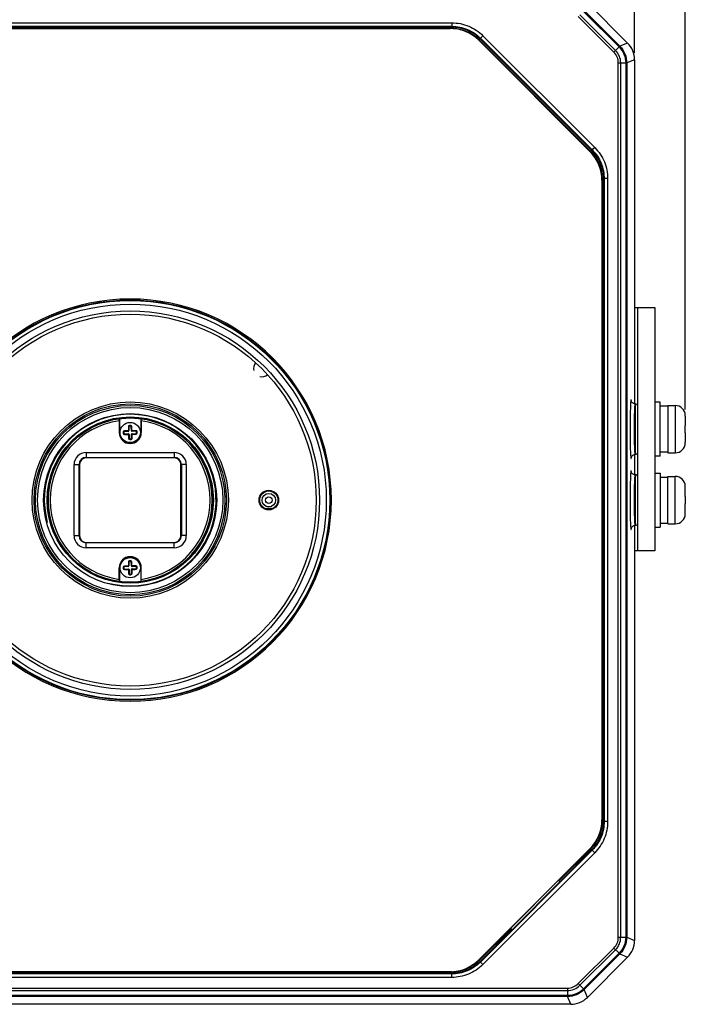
# Model space of a CAD drawing. Header units: millimetres. Extents: x 0 to 594, y 0 to 420.
# Tile 4 of 45: x 96 to 145, y 210 to 282. Entities that reach past the tile are written whole.
import ezdxf
from ezdxf.enums import TextEntityAlignment as Align

# ---------------------------------------------------------------- set-up
doc = ezdxf.new("R2010")
doc.units = ezdxf.units.MM
doc.header["$LTSCALE"] = 2
doc.layers.get('0').update_dxf_attribs({"linetype": 'CONTINUOUS'})
doc.layers.add('00_COMPONENTS', color=7, linetype='CONTINUOUS')
doc.layers.add('51__DRAFT_DIMS', color=7, linetype='CONTINUOUS')
doc.styles.get("Standard").update_dxf_attribs({"font": 'simfang.ttf'})
doc.dimstyles.new('DIMSTYLE_1', dxfattribs={"dimtxt": 3, "dimasz": 3, "dimexe": 2.5, "dimexo": 0.5, "dimgap": 0.75, "dimtad": 1, "dimdec": 1, "dimlfac": 2, "dimdsep": 46, "dimtxsty": 'Standard', "dimblk": '_FILLED', "dimblk1": '_FILLED', "dimblk2": '_FILLED', "dimcen": 0.09, "dimclrt": 3, "dimazin": 2, "dimtp": 0.5, "dimtm": 0.5, "dimtfac": 1, "dimtdec": 1, "dimtofl": 0, "dimtmove": 0, "dimatfit": 3, "dimldrblk": '_FILLED', "dimfxl": 1, "dimtolj": 1, "dimarcsym": 0})
doc.dimstyles.new('DIMSTYLE_2', dxfattribs={"dimtxt": 3, "dimasz": 3, "dimexe": 2.5, "dimexo": 0.5, "dimgap": 0.75, "dimtad": 1, "dimlfac": 2, "dimdsep": 46, "dimtxsty": 'Standard', "dimblk": '_FILLED', "dimblk1": '_FILLED', "dimblk2": '_FILLED', "dimcen": 0.09, "dimclrt": 3, "dimazin": 2, "dimtp": 0.5, "dimtm": 0.5, "dimtfac": 1, "dimtofl": 0, "dimtmove": 0, "dimatfit": 3, "dimldrblk": '_FILLED', "dimfxl": 1, "dimtolj": 1, "dimarcsym": 0})

# ---------------------------------------------------------------- blocks, each defined once
blk = doc.blocks.new('_FILLED')
at = {"color": 0, "linetype": 'ByBlock'}
blk.add_solid([(0, 0), (-1, 0.167), (-1, -0.167)], dxfattribs=at)
blk = doc.blocks.new('*D1')
at = {"layer": '51__DRAFT_DIMS', "color": 4}
for p, q in [((67.113, 279.958), (67.113, 309.388)), ((141.702, 279.958), (141.702, 309.388)), ((67.113, 306.888), (104.407, 306.888)), ((141.702, 306.888), (104.407, 306.888))]:
    blk.add_line(p, q, dxfattribs=at)
at = {"layer": '51__DRAFT_DIMS', "color": 4, "xscale": 3, "yscale": 3, "zscale": 3, "rotation": 180}
blk.add_blockref('_FILLED', (67.113, 306.888), dxfattribs=at)
at = {"layer": '51__DRAFT_DIMS', "color": 4, "xscale": 3, "yscale": 3, "zscale": 3}
blk.add_blockref('_FILLED', (141.702, 306.888), dxfattribs=at)
at = {"layer": '51__DRAFT_DIMS', "color": 3}
blk.add_text('149.2', height=3, dxfattribs=at).set_placement((104.407, 307.638), align=Align.CENTER)
blk = doc.blocks.new('*D2')
at = {"layer": '51__DRAFT_DIMS', "color": 4}
for p, q in [((63.357, 253.596), (63.357, 319.032)), ((145.457, 253.596), (145.457, 319.032)), ((63.357, 316.532), (104.407, 316.532)), ((145.457, 316.532), (104.407, 316.532))]:
    blk.add_line(p, q, dxfattribs=at)
at = {"layer": '51__DRAFT_DIMS', "color": 4, "xscale": 3, "yscale": 3, "zscale": 3, "rotation": 180}
blk.add_blockref('_FILLED', (63.357, 316.532), dxfattribs=at)
at = {"layer": '51__DRAFT_DIMS', "color": 4, "xscale": 3, "yscale": 3, "zscale": 3}
blk.add_blockref('_FILLED', (145.457, 316.532), dxfattribs=at)
at = {"layer": '51__DRAFT_DIMS', "color": 3}
blk.add_text('164.2', height=3, dxfattribs=at).set_placement((104.407, 317.282), align=Align.CENTER)

msp = doc.modelspace()

# ---------------------------------------------------------------- linework, layer by layer
at = {"layer": '00_COMPONENTS', "color": 0}
for p, q in [((138.2176, 283.6672), (141.19, 280.6947)), ((140.1737, 280.0175), (137.5404, 282.6509)), ((140.2965, 280.1404), (137.6632, 282.7736)), ((137.9264, 283.0368), (140.5596, 280.4035)), ((137.9792, 283.0917), (140.6145, 280.4564)), ((80.6291, 282.1923), (128.1859, 282.1923)), ((80.6291, 281.9335), (128.1859, 281.9335)), ((80.6494, 281.8845), (128.1655, 281.8845)), ((128.1859, 281.9335), (128.1655, 281.8845)), ((128.1655, 281.7846), (128.1655, 281.8845)), ((128.1859, 282.1923), (128.1859, 281.9335)), ((80.7501, 281.7846), (128.0648, 281.7846)), ((80.7501, 281.7715), (128.0648, 281.7715)), ((128.0648, 281.7846), (128.0648, 281.7715)), ((128.0648, 281.7846), (128.1655, 281.7846)), ((130.4888, 281.2383), (130.3059, 281.0554)), ((130.4888, 281.2383), (138.7612, 272.966)), ((130.1769, 280.8967), (130.1862, 280.906)), ((138.4195, 272.6541), (130.1769, 280.8967)), ((130.1862, 280.906), (138.4288, 272.6633)), ((130.2149, 280.9357), (130.2856, 281.0064)), ((130.2149, 280.9357), (138.4585, 272.6921)), ((130.3059, 281.0554), (130.2856, 281.0064)), ((130.2856, 281.0064), (138.5292, 272.7627)), ((130.3059, 281.0554), (138.5782, 272.783)), ((140.1737, 280.0175), (140.5596, 280.4035)), ((141.19, 280.6947), (140.6145, 280.4564)), ((140.5048, 279.2183), (141.0506, 279.2182)), ((140.5048, 214.551), (140.5048, 279.2183)), ((140.6785, 214.5511), (140.6785, 279.2182)), ((141.0506, 279.2182), (141.0506, 214.5511)), ((141.7022, 279.458), (141.1268, 279.2197)), ((141.1268, 279.2197), (141.1268, 214.5496)), ((141.7022, 279.458), (141.7022, 254.0096)), ((138.4288, 272.6633), (138.4195, 272.6541)), ((138.4585, 272.6921), (138.5292, 272.7627)), ((138.5782, 272.783), (138.5292, 272.7627)), ((138.7612, 272.966), (138.5782, 272.783)), ((139.2944, 270.542), (139.3075, 270.542)), ((139.2944, 270.542), (139.2944, 223.2273)), ((139.3074, 270.6427), (139.4074, 270.6427)), ((139.3074, 270.6427), (139.3074, 270.542)), ((139.3075, 270.542), (139.3075, 223.2273)), ((139.4564, 270.663), (139.4074, 270.6427)), ((139.4074, 270.6427), (139.4074, 223.1266)), ((139.7151, 270.663), (139.4564, 270.663)), ((139.4564, 270.663), (139.4564, 223.1063)), ((139.7151, 270.663), (139.7151, 223.1063)), ((141.7022, 261.1346), (143.2075, 261.1346)), ((141.9575, 243.1346), (141.9575, 261.1346)), ((143.2075, 261.1346), (143.2075, 243.1346)), ((141.7528, 254.0096), (141.7528, 250.2596)), ((143.6075, 254.1346), (143.2075, 254.1346)), ((143.6075, 250.1346), (143.6075, 254.1346)), ((144.1575, 253.8296), (143.6075, 253.8296)), ((144.1575, 253.8846), (144.7075, 253.8846)), ((144.1575, 253.8846), (144.1575, 250.3846)), ((144.7075, 253.8846), (144.7075, 250.3846)), ((103.5918, 252.7451), (103.5918, 251.8846)), ((103.5992, 252.8973), (103.6075, 252.9067)), ((103.6075, 252.9067), (103.6075, 251.8846)), ((105.2075, 251.8846), (105.2075, 252.9067)), ((105.2158, 252.8973), (105.2075, 252.9067)), ((105.2232, 252.7451), (105.2232, 251.8846)), ((145.455, 253.1592), (145.4575, 253.1596)), ((145.4575, 253.0961), (145.4575, 252.4096)), ((104.2975, 252.3053), (104.3078, 252.3056)), ((104.3143, 252.0225), (104.2997, 252.0222)), ((104.3078, 252.3056), (104.3143, 252.0225)), ((104.3471, 252.3972), (104.3519, 252.3564)), ((104.4442, 252.3994), (104.4413, 252.3584)), ((104.498, 252.31), (104.4877, 252.3097)), ((104.4942, 252.0267), (104.4877, 252.3097)), ((104.4942, 252.0267), (104.5088, 252.027)), ((145.455, 252.4096), (145.4575, 252.4096)), ((103.5918, 251.8846), (103.6075, 251.8846)), ((103.8927, 251.9214), (103.9337, 251.9184)), ((103.8949, 251.8242), (103.9357, 251.8291)), ((103.9822, 251.9752), (103.9824, 251.9649)), ((104.2654, 251.9714), (103.9824, 251.9649)), ((103.9866, 251.7849), (104.2696, 251.7914)), ((103.9868, 251.7746), (103.9866, 251.7849)), ((104.2654, 251.9714), (104.2651, 251.9859)), ((104.2696, 251.7914), (104.2699, 251.7769)), ((104.3207, 251.7426), (104.3062, 251.7423)), ((104.3169, 251.4593), (104.3273, 251.4596)), ((104.3207, 251.7426), (104.3273, 251.4596)), ((104.3708, 251.3699), (104.3737, 251.4108)), ((104.4679, 251.3721), (104.4631, 251.4129)), ((104.5007, 251.7468), (104.5152, 251.7471)), ((104.5072, 251.4637), (104.5007, 251.7468)), ((104.5175, 251.464), (104.5072, 251.4637)), ((104.5454, 251.9778), (104.545, 251.9924)), ((104.8284, 251.9844), (104.5454, 251.9778)), ((104.5495, 251.7979), (104.8326, 251.8044)), ((104.5495, 251.7979), (104.5499, 251.7833)), ((104.8282, 251.9947), (104.8284, 251.9844)), ((104.8328, 251.7941), (104.8326, 251.8044)), ((104.92, 251.945), (104.8792, 251.9402)), ((104.9223, 251.8479), (104.8813, 251.8508)), ((105.2232, 251.8846), (105.2075, 251.8846)), ((145.4575, 251.8596), (145.455, 251.8596)), ((145.4575, 251.8596), (145.4575, 251.1732)), ((99.5958, 250.5875), (99.5343, 250.6349)), ((100.0188, 251.0828), (99.9642, 251.135)), ((108.7962, 251.0828), (108.8507, 251.135)), ((109.2191, 250.5875), (109.2807, 250.6349)), ((145.4575, 251.1096), (145.455, 251.1101)), ((101.1575, 250.4096), (107.6575, 250.4096)), ((101.1575, 250.4096), (101.1575, 250.0096)), ((101.1575, 250.0432), (107.6575, 250.0432)), ((107.6575, 250.0096), (101.1575, 250.0096)), ((107.6575, 250.4096), (107.6575, 250.0096)), ((141.7022, 250.2596), (141.7022, 248.7596)), ((143.6075, 250.1346), (143.2075, 250.1346)), ((144.1575, 250.4396), (143.6075, 250.4396)), ((144.1575, 250.3846), (144.7075, 250.3846)), ((100.2575, 244.2596), (100.2575, 249.5096)), ((100.2575, 249.5096), (100.6575, 249.5096)), ((100.6239, 244.2596), (100.6239, 249.5096)), ((100.6575, 249.5096), (100.6575, 244.2596)), ((108.5575, 249.5096), (108.1575, 249.5096)), ((108.1575, 244.2596), (108.1575, 249.5096)), ((108.191, 249.5096), (108.191, 244.2596)), ((108.5575, 249.5096), (108.5575, 244.2596)), ((141.7528, 248.7596), (141.7528, 245.0096)), ((143.2075, 248.8846), (143.6075, 248.8846)), ((143.6075, 248.8846), (143.6075, 244.8846)), ((143.6075, 248.5796), (144.1575, 248.5796)), ((144.1575, 248.6346), (144.7075, 248.6346)), ((144.1575, 245.1346), (144.1575, 248.6346)), ((144.7075, 245.1346), (144.7075, 248.6346)), ((145.4575, 247.9096), (145.455, 247.9092)), ((145.4575, 247.1596), (145.4575, 247.8461)), ((145.4575, 247.1596), (145.455, 247.1596)), ((114.5148, 246.2855), (114.8598, 246.2855)), ((114.5148, 246.2246), (114.5148, 246.2855)), ((114.8114, 246.2268), (114.5723, 246.2268)), ((114.5723, 246.2268), (114.5723, 246.2146)), ((114.8598, 246.2855), (114.8598, 246.2404)), ((114.9365, 246.2855), (114.9686, 246.2855)), ((114.9365, 246.2691), (114.9365, 246.2855)), ((145.455, 246.6096), (145.4575, 246.6096)), ((145.4575, 245.9232), (145.4575, 246.6096)), ((145.455, 245.8601), (145.4575, 245.8596)), ((141.7022, 245.0096), (141.7022, 214.3112)), ((143.2075, 244.8846), (143.6075, 244.8846)), ((143.6075, 245.1896), (144.1575, 245.1896)), ((144.1575, 245.1346), (144.7075, 245.1346)), ((100.2575, 244.2596), (100.6575, 244.2596)), ((108.5575, 244.2596), (108.1575, 244.2596)), ((101.1575, 243.7596), (107.6575, 243.7596)), ((101.1575, 243.3596), (101.1575, 243.7596)), ((107.6575, 243.7261), (101.1575, 243.7261)), ((107.6575, 243.3596), (101.1575, 243.3596)), ((107.6575, 243.3596), (107.6575, 243.7596)), ((99.5958, 243.1818), (99.5343, 243.1344)), ((100.0188, 242.6865), (99.9642, 242.6343)), ((108.7962, 242.6865), (108.8507, 242.6343)), ((109.2191, 243.1818), (109.2807, 243.1344)), ((143.2075, 243.1346), (141.7022, 243.1346)), ((103.5918, 241.8846), (103.6075, 241.8846)), ((103.5918, 241.0242), (103.5918, 241.8846)), ((103.6075, 241.8846), (103.6075, 240.8625)), ((103.8927, 241.9214), (103.9337, 241.9184)), ((103.8949, 241.8242), (103.9357, 241.8291)), ((103.9822, 241.9752), (103.9824, 241.9649)), ((104.2654, 241.9714), (103.9824, 241.9649)), ((104.2654, 241.9714), (104.2651, 241.9859)), ((104.2975, 242.3053), (104.3078, 242.3056)), ((104.3143, 242.0225), (104.2997, 242.0222)), ((104.3078, 242.3056), (104.3143, 242.0225)), ((104.3471, 242.3972), (104.3519, 242.3564)), ((104.4442, 242.3994), (104.4413, 242.3584)), ((104.498, 242.31), (104.4877, 242.3097)), ((104.4942, 242.0267), (104.4877, 242.3097)), ((104.4942, 242.0267), (104.5088, 242.027)), ((104.5454, 241.9778), (104.545, 241.9924)), ((104.8284, 241.9844), (104.5454, 241.9778)), ((104.5495, 241.7979), (104.8326, 241.8044)), ((104.8282, 241.9947), (104.8284, 241.9844)), ((104.8328, 241.7941), (104.8326, 241.8044)), ((104.92, 241.945), (104.8792, 241.9402)), ((104.9223, 241.8479), (104.8813, 241.8508)), ((105.2232, 241.8846), (105.2075, 241.8846)), ((105.2075, 240.8625), (105.2075, 241.8846)), ((105.2232, 241.0242), (105.2232, 241.8846)), ((103.9866, 241.7849), (104.2696, 241.7914)), ((103.9868, 241.7746), (103.9866, 241.7849)), ((104.2696, 241.7914), (104.2699, 241.7769)), ((104.3207, 241.7426), (104.3062, 241.7423)), ((104.3169, 241.4593), (104.3273, 241.4596)), ((104.3207, 241.7426), (104.3273, 241.4596)), ((104.3708, 241.3699), (104.3737, 241.4108)), ((104.4679, 241.3721), (104.4631, 241.4129)), ((104.5007, 241.7468), (104.5152, 241.7471)), ((104.5072, 241.4637), (104.5007, 241.7468)), ((104.5175, 241.464), (104.5072, 241.4637)), ((104.5495, 241.7979), (104.5499, 241.7833)), ((103.5992, 240.872), (103.6075, 240.8625)), ((105.2158, 240.872), (105.2075, 240.8625)), ((139.3075, 223.2273), (139.2944, 223.2273)), ((139.3074, 223.2273), (139.3074, 223.1266)), ((139.3074, 223.1266), (139.4074, 223.1266)), ((139.4564, 223.1063), (139.4074, 223.1266)), ((139.7151, 223.1063), (139.4564, 223.1063)), ((130.1769, 212.8726), (138.4195, 221.1152)), ((138.4288, 221.106), (130.1862, 212.8633)), ((138.5782, 220.9862), (130.3059, 212.7139)), ((138.7612, 220.8033), (130.4888, 212.5309)), ((138.4585, 221.0772), (136.1045, 218.7232)), ((138.5292, 221.0065), (136.1752, 218.6525)), ((138.4195, 221.1152), (138.4288, 221.106)), ((138.4585, 221.0772), (138.5292, 221.0065)), ((138.5782, 220.9862), (138.5292, 221.0065)), ((138.7612, 220.8033), (138.5782, 220.9862)), ((136.1812, 218.6465), (132.6456, 215.111)), ((136.1812, 218.6465), (136.0752, 218.7524)), ((132.569, 215.1876), (130.2149, 212.8336)), ((132.6396, 215.117), (130.2856, 212.7629)), ((132.6456, 215.111), (132.5397, 215.2169)), ((140.5048, 214.551), (141.0506, 214.5511)), ((141.1268, 214.5496), (141.7022, 214.3112)), ((137.5404, 211.1184), (140.1737, 213.7518)), ((137.6632, 210.9956), (140.2965, 213.6289)), ((140.1737, 213.7518), (140.5596, 213.3658)), ((130.2149, 212.8336), (130.2856, 212.7629)), ((130.2856, 212.7629), (130.3059, 212.7139)), ((130.4888, 212.5309), (130.3059, 212.7139)), ((140.5596, 213.3658), (137.9264, 210.7325)), ((140.6145, 213.3129), (137.9792, 210.6776)), ((141.19, 213.0746), (138.2176, 210.1021)), ((140.6145, 213.3129), (141.19, 213.0746)), ((128.0648, 211.9977), (80.7501, 211.9977)), ((128.0648, 211.9846), (80.7501, 211.9846)), ((128.1655, 211.9847), (128.0648, 211.9847)), ((128.1655, 211.9847), (128.1655, 211.8848)), ((128.1859, 211.8357), (80.6291, 211.8357)), ((128.1859, 211.577), (80.6291, 211.577)), ((128.1655, 211.8848), (80.6494, 211.8848)), ((128.1655, 211.8848), (128.1859, 211.8357)), ((128.1859, 211.577), (128.1859, 211.8357)), ((72.0738, 210.7873), (136.7411, 210.7873)), ((72.0739, 210.6137), (136.7411, 210.6137)), ((136.7411, 210.7873), (136.7411, 210.2415)), ((137.5404, 211.1184), (137.9264, 210.7325)), ((138.2176, 210.1021), (137.9792, 210.6776)), ((136.7425, 210.1654), (72.0725, 210.1654)), ((136.7411, 210.2415), (72.0739, 210.2415)), ((136.9809, 209.5899), (136.7425, 210.1654)), ((136.9809, 209.5899), (91.605, 209.5899))]:
    msp.add_line(p, q, dxfattribs=at)
for points in [[(141.7537, 254.0097), (141.7461, 254.0096), (141.7029, 254.0131), (141.6622, 254.0224), (141.6245, 254.0366), (141.5904, 254.055), (141.5609, 254.0761), (141.5361, 254.0989), (141.5156, 254.1223), (141.4997, 254.1446), (141.4879, 254.1648), (141.4795, 254.1823), (141.4737, 254.1967), (141.4702, 254.207), (141.4683, 254.2135), (141.4676, 254.2162)], [(141.4678, 250.0548), (141.4674, 250.0527), (141.4671, 250.0507), (141.4672, 250.0512), (141.4678, 250.0539), (141.4692, 250.0589), (141.472, 250.0679), (141.4769, 250.0809), (141.4842, 250.0972), (141.4949, 250.1169), (141.5102, 250.1399), (141.5305, 250.1645), (141.5555, 250.1886), (141.5854, 250.2111), (141.6204, 250.2308), (141.6591, 250.246), (141.7009, 250.2559), (141.745, 250.2596), (141.7537, 250.2596)], [(141.7537, 248.7597), (141.7461, 248.7596), (141.7029, 248.7631), (141.6622, 248.7724), (141.6245, 248.7866), (141.5904, 248.805), (141.5609, 248.8261), (141.5361, 248.8489), (141.5156, 248.8723), (141.4997, 248.8946), (141.4879, 248.9148), (141.4795, 248.9323), (141.4737, 248.9467), (141.4702, 248.957), (141.4683, 248.9635), (141.4676, 248.9662)], [(141.4678, 244.8048), (141.4674, 244.8027), (141.4671, 244.8007), (141.4672, 244.8012), (141.4678, 244.8039), (141.4692, 244.8089), (141.472, 244.8179), (141.4769, 244.8309), (141.4842, 244.8472), (141.4949, 244.8669), (141.5102, 244.8899), (141.5305, 244.9145), (141.5555, 244.9386), (141.5854, 244.9611), (141.6204, 244.9808), (141.6591, 244.996), (141.7009, 245.0059), (141.745, 245.0096), (141.7537, 245.0096)]]:
    msp.add_lwpolyline(points, dxfattribs=at)
for centre, radius in [((104.4075, 246.8846), 14.8008), ((104.4075, 246.8846), 14.7587), ((104.4075, 246.8846), 14.5), ((104.4075, 246.8846), 14), ((104.4075, 246.8846), 13.7543), ((104.4075, 246.8846), 7.2609), ((104.4075, 246.8846), 7.111), ((104.4075, 246.8846), 7.0026), ((104.4075, 246.8846), 6.85), ((104.4075, 246.8846), 6.4), ((104.4075, 246.8846), 6.15), ((104.4075, 246.8846), 6.075), ((104.4075, 251.8846), 0.75), ((114.6575, 246.8846), 0.725), ((114.6575, 246.8846), 0.6759), ((114.6575, 246.8846), 0.5), ((114.6575, 246.8846), 0.25), ((104.4075, 241.8846), 0.75)]:
    msp.add_circle(centre, radius, dxfattribs=at)
for centre, radius, start, end in [((128.0648, 278.7846), 3, 45, 90), ((128.0648, 278.7846), 2.9869, 45, 90), ((128.1677, 278.888), 2.9954, 45.006566, 49.092184), ((128.1668, 278.8871), 2.8968, 45.007393, 49.114298), ((136.3075, 270.542), 2.9869, 0, 45), ((136.3075, 270.542), 3, 0, 45), ((136.4098, 270.6439), 2.8969, 40.801061, 44.99189), ((104.4075, 246.8846), 14.875, 90.000024, 269.999976), ((104.4075, 246.8846), 14.875, 270.000024, 89.999976), ((114.1575, 256.6346), 0.625, 139.872331, 195), ((114.1575, 256.6346), 0.625, 255, 310.12751), ((141.7575, 253.8096), 0.2, 0, 90), ((144.7075, 253.1346), 0.75, 1.904629, 90), ((104.4075, 246.8846), 6.35, 255, 195), ((104.4075, 246.8846), 6.0667, 97.656306, 262.343694), ((104.4075, 246.8846), 5.9169, 97.924169, 262.075831), ((104.4075, 246.8846), 6.0667, 277.656306, 82.343694), ((104.4075, 246.8846), 5.9169, 277.924169, 82.075831), ((144.6516, 253.0961), 0.8059, 359.995686, 4.487656), ((103.9792, 251.9152), 0.0867, 92.625481, 175.915967), ((104.8194, 233.5816), 18.4395, 91.730944, 92.623924), ((104.2621, 252.0235), 0.0108, 271.740903, 0.898811), ((104.2642, 252.0215), 0.0355, 271.445819, 1.193895), ((104.2643, 252.0214), 0.05, 271.319857, 1.319857), ((104.3572, 252.3111), 0.0867, 96.723406, 180.014423), ((122.9832, 252.3183), 18.7127, 180.022309, 180.902251), ((104.358, 252.3048), 0.0605, 96.720285, 179.471456), ((122.7345, 252.3125), 18.437, 180.022318, 180.902243), ((104.3577, 252.3067), 0.05, 96.720394, 181.319857), ((104.4075, 251.8846), 0.5161, 85.91932, 96.720394), ((104.4075, 251.8846), 0.4836, 85.91932, 96.720394), ((104.4075, 251.8846), 0.475, 85.91932, 96.720394), ((104.4377, 252.3086), 0.05, 1.319857, 85.91932), ((104.4376, 252.3066), 0.0605, 3.168458, 85.919229), ((104.438, 252.3129), 0.0867, 2.625492, 85.915981), ((104.5442, 252.0278), 0.05, 181.319857, 271.319857), ((86.3492, 251.4782), 18.1678, 1.730953, 2.623915), ((104.5443, 252.0279), 0.0355, 181.445761, 271.193889), ((86.1045, 251.4727), 18.4395, 1.730944, 2.623924), ((104.5463, 252.0301), 0.0108, 181.740903, 270.898811), ((104.8412, 233.3089), 18.7127, 90.022309, 90.902251), ((104.8339, 251.9349), 0.0867, 6.7234, 90.014427), ((104.4075, 251.8846), 0.8157, 180, 360), ((104.4075, 251.8846), 0.8, 180, 360), ((104.4075, 251.8846), 0.5161, 175.91932, 186.720394), ((103.9811, 251.8344), 0.0867, 186.723409, 270.014437), ((104.4075, 251.8846), 0.4836, 175.91932, 186.720394), ((103.9855, 251.9147), 0.0605, 93.168459, 175.919228), ((103.9873, 251.8351), 0.0605, 186.720283, 269.471457), ((104.4075, 251.8846), 0.475, 175.91932, 186.720394), ((103.9836, 251.9149), 0.05, 91.319857, 175.91932), ((103.9854, 251.8349), 0.05, 186.720394, 271.319857), ((103.9738, 270.4604), 18.7127, 270.022309, 270.902251), ((104.8139, 233.8264), 18.1678, 91.730953, 92.623915), ((103.9796, 270.2116), 18.437, 270.022318, 270.902243), ((104.2686, 251.7392), 0.0108, 1.740903, 90.898811), ((104.2707, 251.7415), 0.05, 1.319857, 91.319857), ((104.2707, 251.7414), 0.0355, 1.445819, 91.193895), ((122.7105, 252.2965), 18.4395, 181.730944, 182.623924), ((104.3769, 251.4564), 0.0867, 182.625483, 265.915964), ((122.4657, 252.2911), 18.1678, 181.730953, 182.623915), ((104.3774, 251.4627), 0.0605, 183.168458, 265.919229), ((104.3772, 251.4607), 0.05, 181.319857, 265.91932), ((104.4075, 251.8846), 0.5161, 265.91932, 276.720394), ((104.4075, 251.8846), 0.4836, 265.91932, 276.720394), ((104.4075, 251.8846), 0.475, 265.91932, 276.720394), ((104.4572, 251.4626), 0.05, 276.720394, 1.319857), ((104.457, 251.4645), 0.0605, 276.720285, 359.471456), ((104.4577, 251.4582), 0.0867, 276.723411, 0.014436), ((104.5507, 251.7479), 0.05, 91.319857, 181.319857), ((104.5507, 251.7478), 0.0355, 91.445761, 181.193889), ((86.0805, 251.4568), 18.437, 0.022318, 0.902243), ((104.5529, 251.7458), 0.0108, 91.740903, 180.898811), ((85.8317, 251.4509), 18.7127, 0.022309, 0.902251), ((104.8354, 233.5577), 18.437, 90.022318, 90.902243), ((104.0011, 269.9429), 18.1678, 271.730953, 272.623915), ((103.9956, 270.1876), 18.4395, 271.730944, 272.623924), ((104.8276, 251.9341), 0.0605, 6.720283, 89.471457), ((104.8296, 251.9344), 0.05, 6.720394, 91.319857), ((104.8314, 251.8544), 0.05, 271.319857, 355.91932), ((104.8294, 251.8545), 0.0605, 273.168459, 355.919228), ((104.8358, 251.8541), 0.0867, 272.625492, 355.915979), ((104.4075, 251.8846), 0.475, 355.91932, 6.720394), ((104.4075, 251.8846), 0.4836, 355.91932, 6.720394), ((104.4075, 251.8846), 0.5161, 355.91932, 6.720394), ((99.9825, 250.6846), 0.2588, 116.397482, 161.125296), ((99.9825, 250.6846), 0.2509, 121.386603, 156.191876), ((108.8325, 250.6846), 0.2588, 18.874684, 63.602481), ((108.8325, 250.6846), 0.2509, 23.808144, 58.613366), ((144.7075, 251.1346), 0.75, 270, 358.095371), ((144.6516, 251.1731), 0.8059, 355.512344, 0.004314), ((101.1575, 249.5096), 0.9, 90, 180), ((101.1575, 249.5096), 0.5336, 90.000001, 180), ((101.1575, 249.5096), 0.5, 90, 180), ((107.6575, 249.5096), 0.9, 0, 90), ((107.6575, 249.5096), 0.5336, 0.000001, 90), ((107.6575, 249.5096), 0.5, 0, 90), ((141.7575, 250.4596), 0.2, 270, 360), ((141.7575, 248.5596), 0.2, 0, 90), ((144.7075, 247.8846), 0.75, 1.904629, 90), ((144.6516, 247.8461), 0.8059, 359.995686, 4.487656), ((144.7075, 245.8846), 0.75, 270, 358.095371), ((144.6516, 245.9231), 0.8059, 355.512344, 0.004314), ((141.7575, 245.2096), 0.2, 270, 360), ((101.1575, 244.2596), 0.9, 180, 270), ((101.1575, 244.2596), 0.5336, 180.000001, 270), ((101.1575, 244.2596), 0.5, 180, 270), ((107.6575, 244.2596), 0.9, 270, 360), ((107.6575, 244.2596), 0.5336, 270.000001, 360), ((107.6575, 244.2596), 0.5, 270, 360), ((99.9825, 243.0846), 0.2588, 198.874684, 243.602481), ((99.9825, 243.0846), 0.2509, 203.808144, 238.613366), ((104.4075, 241.8846), 0.8157, 0, 180), ((104.4075, 241.8846), 0.8, 0, 180), ((108.8325, 243.0846), 0.2588, 296.397482, 341.125296), ((108.8325, 243.0846), 0.2509, 301.386603, 336.191876), ((104.4075, 241.8846), 0.5161, 175.91932, 186.720394), ((103.9792, 241.9152), 0.0867, 92.625481, 175.915967), ((103.9811, 241.8344), 0.0867, 186.723409, 270.014437), ((104.4075, 241.8846), 0.4836, 175.91932, 186.720394), ((103.9855, 241.9147), 0.0605, 93.168459, 175.919228), ((103.9873, 241.8351), 0.0605, 186.720283, 269.471457), ((104.4075, 241.8846), 0.475, 175.91932, 186.720394), ((103.9836, 241.9149), 0.05, 91.319857, 175.91932), ((103.9854, 241.8349), 0.05, 186.720394, 271.319857), ((104.8194, 223.5816), 18.4395, 91.730944, 92.623924), ((104.8139, 223.8264), 18.1678, 91.730953, 92.623915), ((104.2621, 242.0235), 0.0108, 271.740903, 0.898811), ((104.2642, 242.0215), 0.0355, 271.445819, 1.193895), ((104.2643, 242.0214), 0.05, 271.319857, 1.319857), ((104.3572, 242.3111), 0.0867, 96.723406, 180.014423), ((122.9832, 242.3183), 18.7127, 180.022309, 180.902251), ((104.358, 242.3048), 0.0605, 96.720285, 179.471456), ((122.7345, 242.3125), 18.437, 180.022318, 180.902243), ((104.3577, 242.3067), 0.05, 96.720394, 181.319857), ((104.4075, 241.8846), 0.5161, 85.91932, 96.720394), ((104.4075, 241.8846), 0.4836, 85.91932, 96.720394), ((104.4075, 241.8846), 0.475, 85.91932, 96.720394), ((104.4377, 242.3086), 0.05, 1.319857, 85.91932), ((104.4376, 242.3066), 0.0605, 3.168458, 85.919229), ((104.438, 242.3129), 0.0867, 2.625492, 85.915981), ((104.5442, 242.0278), 0.05, 181.319857, 271.319857), ((86.3492, 241.4782), 18.1678, 1.730953, 2.623915), ((104.5443, 242.0279), 0.0355, 181.445761, 271.193889), ((86.1045, 241.4727), 18.4395, 1.730944, 2.623924), ((104.5463, 242.0301), 0.0108, 181.740903, 270.898811), ((104.8354, 223.5577), 18.437, 90.022318, 90.902243), ((104.8412, 223.3089), 18.7127, 90.022309, 90.902251), ((104.8276, 241.9341), 0.0605, 6.720283, 89.471457), ((104.8296, 241.9344), 0.05, 6.720394, 91.319857), ((104.8314, 241.8544), 0.05, 271.319857, 355.91932), ((104.8294, 241.8545), 0.0605, 273.168459, 355.919228), ((104.8339, 241.9349), 0.0867, 6.7234, 90.014427), ((104.8358, 241.8541), 0.0867, 272.625492, 355.915979), ((104.4075, 241.8846), 0.475, 355.91932, 6.720394), ((104.4075, 241.8846), 0.4836, 355.91932, 6.720394), ((104.4075, 241.8846), 0.5161, 355.91932, 6.720394), ((103.9738, 260.4604), 18.7127, 270.022309, 270.902251), ((103.9796, 260.2116), 18.437, 270.022318, 270.902243), ((104.2686, 241.7392), 0.0108, 1.740903, 90.898811), ((104.2707, 241.7415), 0.05, 1.319857, 91.319857), ((104.2707, 241.7414), 0.0355, 1.445819, 91.193895), ((122.7105, 242.2965), 18.4395, 181.730944, 182.623924), ((104.3769, 241.4564), 0.0867, 182.625483, 265.915964), ((122.4657, 242.2911), 18.1678, 181.730953, 182.623915), ((104.3774, 241.4627), 0.0605, 183.168458, 265.919229), ((104.3772, 241.4607), 0.05, 181.319857, 265.91932), ((104.4075, 241.8846), 0.5161, 265.91932, 276.720394), ((104.4075, 241.8846), 0.4836, 265.91932, 276.720394), ((104.4075, 241.8846), 0.475, 265.91932, 276.720394), ((104.4572, 241.4626), 0.05, 276.720394, 1.319857), ((104.457, 241.4645), 0.0605, 276.720285, 359.471456), ((104.4577, 241.4582), 0.0867, 276.723411, 0.014436), ((104.5507, 241.7479), 0.05, 91.319857, 181.319857), ((104.5507, 241.7478), 0.0355, 91.445761, 181.193889), ((86.0805, 241.4568), 18.437, 0.022318, 0.902243), ((104.5529, 241.7458), 0.0108, 91.740903, 180.898811), ((85.8317, 241.4509), 18.7127, 0.022309, 0.902251), ((104.0011, 259.9429), 18.1678, 271.730953, 272.623915), ((103.9956, 260.1876), 18.4395, 271.730944, 272.623924), ((136.3075, 223.2273), 2.9869, 315, 360), ((136.3075, 223.2273), 3, 315, 360), ((136.4099, 223.1253), 2.8968, 315.007393, 319.114298), ((136.4109, 223.1244), 2.9954, 315.006566, 319.092184), ((128.0648, 214.9846), 2.9869, 270, 315), ((128.0648, 214.9846), 3, 270, 315), ((128.1628, 214.8861), 2.9024, 309.19223, 314.99449), ((128.1666, 214.8821), 2.9969, 312.04381, 314.996985), ((128.1654, 214.8823), 2.8976, 270.002024, 272.731106), ((128.1654, 214.8819), 2.9971, 270.002547, 272.724805)]:
    msp.add_arc(centre, radius, start, end, dxfattribs=at)
for centre, major_axis, start_param, end_param in [((139.9512, 279.4572), (1.6179, 0.6702), 5.8907385, 6.6756321), ((139.9512, 214.3121), (1.6179, -0.6702), -0.3924468, 0.3924468), ((136.98, 211.3409), (0.6702, -1.6179), 5.8907385, 6.6756321)]:
    msp.add_ellipse(centre, major_axis=major_axis, ratio=0.9992864, start_param=start_param, end_param=end_param, dxfattribs=at)
for points, knots in [([(128.1655, 281.8845), (128.5205, 281.8845), (129.2363, 281.7564), (129.861, 281.3843), (130.1293, 281.1519)], [0, 0, 0, 0, 0.5000096, 1, 1, 1, 1]), ([(128.1859, 282.1923), (128.6129, 282.1923), (129.4688, 282.0221), (130.1918, 281.5354), (130.4888, 281.2383)], [0, 0, 0, 0, 0.5041152, 1, 1, 1, 1]), ([(128.1859, 281.9335), (128.579, 281.9336), (129.3669, 281.7769), (130.0324, 281.3289), (130.3059, 281.0554)], [0, 0, 0, 0, 0.5041151, 1, 1, 1, 1]), ([(128.1655, 281.7846), (128.5085, 281.7846), (129.2, 281.6609), (129.8037, 281.3016), (130.0629, 281.0771)], [0, 0, 0, 0, 0.5000099, 1, 1, 1, 1]), ([(140.6145, 280.4564), (140.6084, 280.4526), (140.5917, 280.4329), (140.5726, 280.4163), (140.5596, 280.4035)], [0, 0, 0, 0, 0.281788, 1, 1, 1, 1]), ([(140.5596, 280.4035), (140.7138, 280.2494), (140.9638, 279.8766), (141.0506, 279.4362), (141.0506, 279.2182)], [0, 0, 0, 0, 0.4999715, 1, 1, 1, 1]), ([(140.6145, 280.4564), (140.7753, 280.2955), (141.0361, 279.9066), (141.1267, 279.4471), (141.1268, 279.2197)], [0, 0, 0, 0, 0.4999716, 1, 1, 1, 1]), ([(140.5048, 279.2183), (140.5049, 279.3653), (140.4466, 279.6623), (140.2778, 279.9136), (140.1737, 280.0175)], [0, 0, 0, 0, 0.4999288, 1, 1, 1, 1]), ([(140.6785, 279.2182), (140.6784, 279.3878), (140.6109, 279.7304), (140.4164, 280.0204), (140.2965, 280.1404)], [0, 0, 0, 0, 0.4999292, 1, 1, 1, 1]), ([(141.1268, 279.2197), (141.1198, 279.2182), (141.094, 279.22), (141.0688, 279.2184), (141.0506, 279.2182)], [0, 0, 0, 0, 0.2817756, 1, 1, 1, 1]), ([(138.5292, 272.7627), (138.8049, 272.487), (139.2521, 271.8203), (139.4073, 271.0326), (139.4074, 270.6427)], [0, 0, 0, 0, 0.5000149, 1, 1, 1, 1]), ([(138.5782, 272.783), (138.8562, 272.505), (139.3026, 271.8372), (139.4564, 271.0497), (139.4564, 270.663)], [0, 0, 0, 0, 0.5041151, 1, 1, 1, 1]), ([(138.6027, 272.5369), (138.8264, 272.2778), (139.1842, 271.675), (139.3074, 270.9849), (139.3074, 270.6427)], [0, 0, 0, 0, 0.5000204, 1, 1, 1, 1]), ([(138.7612, 272.966), (139.0632, 272.664), (139.548, 271.9385), (139.7151, 271.0831), (139.7151, 270.663)], [0, 0, 0, 0, 0.5041152, 1, 1, 1, 1]), ([(141.4484, 254.3096), (141.4419, 254.3096), (141.4363, 254.2771), (141.4272, 254.2354), (141.4195, 254.1478), (141.4146, 254.0836), (141.4121, 254.0455)], [0, 0, 0, 0, 0.0720201, 0.2623572, 0.5731203, 1, 1, 1, 1]), ([(141.4722, 254.2005), (141.4705, 254.2163), (141.4674, 254.2433), (141.4614, 254.2787), (141.4569, 254.2976), (141.4514, 254.3096), (141.4484, 254.3096)], [0, 0, 0, 0, 0.4231373, 0.7294348, 0.9190066, 1, 1, 1, 1]), ([(141.4121, 254.0455), (141.3953, 253.7834), (141.3789, 253.1554), (141.3689, 252.1596), (141.3781, 251.1569), (141.3942, 250.5196), (141.4104, 250.2507)], [0, 0, 0, 0, 0.2075728, 0.4963293, 0.7870661, 1, 1, 1, 1]), ([(141.7528, 254.0096), (141.7487, 254.0096), (141.7407, 253.9942), (141.7325, 253.9694), (141.7241, 253.9231), (141.7147, 253.8305), (141.7045, 253.6737), (141.693, 253.4439), (141.6842, 253.1632), (141.6774, 252.8431), (141.6732, 252.4956), (141.6718, 252.1343), (141.6732, 251.773), (141.6774, 251.4256), (141.6842, 251.1056), (141.6931, 250.825), (141.7042, 250.5952), (141.7151, 250.4386), (141.7242, 250.3462), (141.7322, 250.2998), (141.7405, 250.275), (141.7486, 250.2596), (141.7528, 250.2596)], [0, 0, 0, 0, 0.0033239, 0.0109349, 0.0230232, 0.0395874, 0.0857095, 0.1477118, 0.2232307, 0.3093842, 0.4028646, 0.5000801, 0.5972932, 0.6907638, 0.7768976, 0.8523885, 0.9143499, 0.9604288, 0.976967, 0.9890359, 0.9966539, 1, 1, 1, 1]), ([(103.5992, 252.8973), (103.5982, 252.8961), (103.5975, 252.8909), (103.5959, 252.8816), (103.5949, 252.8669), (103.5933, 252.8397), (103.5921, 252.7985), (103.5918, 252.7637), (103.5918, 252.7451)], [0, 0, 0, 0, 0.0308079, 0.0953286, 0.1915927, 0.3163809, 0.6332641, 1, 1, 1, 1]), ([(105.2232, 252.7451), (105.2232, 252.7637), (105.2229, 252.7985), (105.2217, 252.8397), (105.2201, 252.8669), (105.219, 252.8816), (105.2175, 252.8909), (105.2168, 252.8961), (105.2158, 252.8973)], [0, 0, 0, 0, 0.3667359, 0.6836191, 0.8084073, 0.9046714, 0.9691921, 1, 1, 1, 1]), ([(103.9752, 252.0018), (103.9753, 251.9986), (103.9757, 251.9925), (103.9772, 251.9845), (103.9789, 251.979), (103.9807, 251.9761), (103.9817, 251.9753), (103.9822, 251.9752)], [0, 0, 0, 0, 0.3414411, 0.6450601, 0.8703399, 0.9464829, 1, 1, 1, 1]), ([(104.2624, 252.0127), (104.2625, 252.0095), (104.2627, 252.0035), (104.2632, 251.9963), (104.2638, 251.9915), (104.2642, 251.9889), (104.2646, 251.9871), (104.2649, 251.9862), (104.2651, 251.9859)], [0, 0, 0, 0, 0.3563782, 0.6703362, 0.7963007, 0.8953026, 0.9636559, 1, 1, 1, 1]), ([(104.2705, 252.3111), (104.2737, 252.3111), (104.2798, 252.311), (104.2879, 252.3099), (104.2935, 252.3084), (104.2964, 252.3068), (104.2973, 252.3058), (104.2975, 252.3053)], [0, 0, 0, 0, 0.3414413, 0.6450602, 0.87034, 0.9464829, 1, 1, 1, 1]), ([(104.2729, 252.0237), (104.2761, 252.0237), (104.2821, 252.0238), (104.2893, 252.0236), (104.2941, 252.0233), (104.2968, 252.023), (104.2985, 252.0227), (104.2995, 252.0224), (104.2997, 252.0222)], [0, 0, 0, 0, 0.3563782, 0.6703361, 0.7963006, 0.8953024, 0.9636558, 1, 1, 1, 1]), ([(104.5246, 252.3169), (104.5214, 252.3168), (104.5154, 252.3164), (104.5073, 252.315), (104.5018, 252.3132), (104.499, 252.3114), (104.4982, 252.3104), (104.498, 252.31)], [0, 0, 0, 0, 0.3414411, 0.6450601, 0.8703399, 0.9464829, 1, 1, 1, 1]), ([(104.5356, 252.0297), (104.5324, 252.0297), (104.5263, 252.0294), (104.5192, 252.0289), (104.5143, 252.0283), (104.5117, 252.028), (104.51, 252.0275), (104.509, 252.0272), (104.5088, 252.027)], [0, 0, 0, 0, 0.3563782, 0.6703362, 0.7963007, 0.8953026, 0.9636559, 1, 1, 1, 1]), ([(104.5465, 252.0193), (104.5466, 252.0161), (104.5466, 252.01), (104.5464, 252.0028), (104.5461, 251.998), (104.5458, 251.9954), (104.5455, 251.9936), (104.5453, 251.9926), (104.545, 251.9924)], [0, 0, 0, 0, 0.3563782, 0.6703361, 0.7963006, 0.8953024, 0.9636558, 1, 1, 1, 1]), ([(104.8339, 252.0216), (104.834, 252.0184), (104.8338, 252.0123), (104.8327, 252.0042), (104.8313, 251.9986), (104.8296, 251.9957), (104.8286, 251.9948), (104.8282, 251.9947)], [0, 0, 0, 0, 0.3414413, 0.6450603, 0.87034, 0.9464829, 1, 1, 1, 1]), ([(103.9811, 251.7477), (103.981, 251.7509), (103.9812, 251.757), (103.9822, 251.7651), (103.9837, 251.7707), (103.9854, 251.7736), (103.9863, 251.7744), (103.9868, 251.7746)], [0, 0, 0, 0, 0.3414413, 0.6450603, 0.87034, 0.9464829, 1, 1, 1, 1]), ([(104.2684, 251.75), (104.2684, 251.7532), (104.2683, 251.7593), (104.2685, 251.7664), (104.2689, 251.7713), (104.2691, 251.7739), (104.2695, 251.7757), (104.2697, 251.7767), (104.2699, 251.7769)], [0, 0, 0, 0, 0.3563782, 0.6703361, 0.7963006, 0.8953024, 0.9636558, 1, 1, 1, 1]), ([(104.2794, 251.7396), (104.2826, 251.7396), (104.2886, 251.7399), (104.2958, 251.7404), (104.3006, 251.7409), (104.3033, 251.7413), (104.305, 251.7417), (104.306, 251.742), (104.3062, 251.7423)], [0, 0, 0, 0, 0.3563782, 0.6703362, 0.7963007, 0.8953026, 0.9636559, 1, 1, 1, 1]), ([(104.2903, 251.4524), (104.2935, 251.4525), (104.2996, 251.4529), (104.3077, 251.4543), (104.3132, 251.4561), (104.316, 251.4579), (104.3168, 251.4588), (104.3169, 251.4593)], [0, 0, 0, 0, 0.3414411, 0.6450601, 0.8703399, 0.9464829, 1, 1, 1, 1]), ([(104.5421, 251.7456), (104.5389, 251.7455), (104.5329, 251.7455), (104.5257, 251.7457), (104.5208, 251.746), (104.5182, 251.7463), (104.5164, 251.7466), (104.5155, 251.7469), (104.5152, 251.7471)], [0, 0, 0, 0, 0.3563782, 0.6703361, 0.7963006, 0.8953024, 0.9636558, 1, 1, 1, 1]), ([(104.5444, 251.4582), (104.5412, 251.4582), (104.5351, 251.4583), (104.527, 251.4594), (104.5214, 251.4609), (104.5185, 251.4625), (104.5177, 251.4635), (104.5175, 251.464)], [0, 0, 0, 0, 0.3414413, 0.6450602, 0.87034, 0.9464829, 1, 1, 1, 1]), ([(104.5526, 251.7566), (104.5525, 251.7598), (104.5522, 251.7658), (104.5517, 251.773), (104.5512, 251.7778), (104.5508, 251.7804), (104.5504, 251.7822), (104.5501, 251.7831), (104.5499, 251.7833)], [0, 0, 0, 0, 0.3563782, 0.6703362, 0.7963007, 0.8953026, 0.9636559, 1, 1, 1, 1]), ([(104.8397, 251.7675), (104.8397, 251.7707), (104.8392, 251.7768), (104.8378, 251.7848), (104.8361, 251.7903), (104.8343, 251.7932), (104.8333, 251.794), (104.8328, 251.7941)], [0, 0, 0, 0, 0.3414411, 0.6450601, 0.8703399, 0.9464829, 1, 1, 1, 1]), ([(99.685, 250.7046), (99.7011, 250.7644), (99.7565, 250.8812), (99.8642, 250.9525), (99.921, 250.9771)], [0, 0, 0, 0, 0.5001481, 1, 1, 1, 1]), ([(108.8941, 250.9771), (108.9508, 250.9524), (109.0585, 250.8811), (109.1138, 250.7644), (109.13, 250.7047)], [0, 0, 0, 0, 0.5000825, 1, 1, 1, 1]), ([(141.4104, 250.2507), (141.413, 250.2087), (141.4182, 250.1382), (141.426, 250.0415), (141.436, 249.9959), (141.4414, 249.9597), (141.4484, 249.9596)], [0, 0, 0, 0, 0.4268086, 0.7378799, 0.9285364, 1, 1, 1, 1]), ([(141.4484, 249.9596), (141.4514, 249.9597), (141.4568, 249.9713), (141.4613, 249.9898), (141.4672, 250.0244), (141.4702, 250.0507), (141.4719, 250.0662)], [0, 0, 0, 0, 0.0813481, 0.270887, 0.5769872, 1, 1, 1, 1]), ([(141.4121, 248.7955), (141.3953, 248.5334), (141.3789, 247.9054), (141.3689, 246.9096), (141.3781, 245.9069), (141.3942, 245.2696), (141.4104, 245.0007)], [0, 0, 0, 0, 0.2075728, 0.4963293, 0.7870661, 1, 1, 1, 1]), ([(141.4484, 249.0596), (141.4419, 249.0596), (141.4363, 249.0271), (141.4272, 248.9854), (141.4195, 248.8978), (141.4146, 248.8336), (141.4121, 248.7955)], [0, 0, 0, 0, 0.0720201, 0.2623572, 0.5731203, 1, 1, 1, 1]), ([(141.4722, 248.9505), (141.4705, 248.9663), (141.4674, 248.9933), (141.4614, 249.0287), (141.4569, 249.0476), (141.4514, 249.0596), (141.4484, 249.0596)], [0, 0, 0, 0, 0.4231373, 0.7294348, 0.9190066, 1, 1, 1, 1]), ([(141.7528, 248.7596), (141.7487, 248.7596), (141.7407, 248.7442), (141.7325, 248.7194), (141.7241, 248.6731), (141.7147, 248.5805), (141.7045, 248.4237), (141.693, 248.1939), (141.6842, 247.9132), (141.6774, 247.5931), (141.6732, 247.2456), (141.6718, 246.8843), (141.6732, 246.523), (141.6774, 246.1756), (141.6842, 245.8556), (141.6931, 245.575), (141.7042, 245.3452), (141.7151, 245.1886), (141.7242, 245.0962), (141.7322, 245.0498), (141.7405, 245.025), (141.7486, 245.0096), (141.7528, 245.0096)], [0, 0, 0, 0, 0.0033239, 0.0109349, 0.0230232, 0.0395874, 0.0857095, 0.1477118, 0.2232307, 0.3093842, 0.4028646, 0.5000801, 0.5972932, 0.6907638, 0.7768976, 0.8523885, 0.9143499, 0.9604288, 0.976967, 0.9890359, 0.9966539, 1, 1, 1, 1]), ([(141.4104, 245.0007), (141.413, 244.9587), (141.4182, 244.8882), (141.426, 244.7915), (141.436, 244.7459), (141.4414, 244.7097), (141.4484, 244.7096)], [0, 0, 0, 0, 0.4268086, 0.7378799, 0.9285364, 1, 1, 1, 1]), ([(141.4484, 244.7096), (141.4514, 244.7097), (141.4568, 244.7213), (141.4613, 244.7398), (141.4672, 244.7744), (141.4702, 244.8007), (141.4719, 244.8162)], [0, 0, 0, 0, 0.0813481, 0.270887, 0.5769872, 1, 1, 1, 1]), ([(99.9209, 242.7922), (99.8642, 242.8168), (99.7565, 242.8881), (99.7011, 243.0049), (99.685, 243.0646)], [0, 0, 0, 0, 0.5000825, 1, 1, 1, 1]), ([(109.13, 243.0647), (109.1139, 243.0049), (109.0585, 242.8881), (108.9507, 242.8168), (108.894, 242.7922)], [0, 0, 0, 0, 0.5001481, 1, 1, 1, 1]), ([(103.9752, 242.0018), (103.9753, 241.9986), (103.9757, 241.9925), (103.9772, 241.9845), (103.9789, 241.979), (103.9807, 241.9761), (103.9817, 241.9753), (103.9822, 241.9752)], [0, 0, 0, 0, 0.3414411, 0.6450601, 0.8703399, 0.9464829, 1, 1, 1, 1]), ([(104.2624, 242.0127), (104.2625, 242.0095), (104.2627, 242.0035), (104.2632, 241.9963), (104.2638, 241.9915), (104.2642, 241.9889), (104.2646, 241.9871), (104.2649, 241.9862), (104.2651, 241.9859)], [0, 0, 0, 0, 0.3563782, 0.6703362, 0.7963007, 0.8953026, 0.9636559, 1, 1, 1, 1]), ([(104.2705, 242.3111), (104.2737, 242.3111), (104.2798, 242.311), (104.2879, 242.3099), (104.2935, 242.3084), (104.2964, 242.3068), (104.2973, 242.3058), (104.2975, 242.3053)], [0, 0, 0, 0, 0.3414413, 0.6450602, 0.87034, 0.9464829, 1, 1, 1, 1]), ([(104.2729, 242.0237), (104.2761, 242.0237), (104.2821, 242.0238), (104.2893, 242.0236), (104.2941, 242.0233), (104.2968, 242.023), (104.2985, 242.0227), (104.2995, 242.0224), (104.2997, 242.0222)], [0, 0, 0, 0, 0.3563782, 0.6703361, 0.7963006, 0.8953024, 0.9636558, 1, 1, 1, 1]), ([(104.5246, 242.3169), (104.5214, 242.3168), (104.5154, 242.3164), (104.5073, 242.315), (104.5018, 242.3132), (104.499, 242.3114), (104.4982, 242.3104), (104.498, 242.31)], [0, 0, 0, 0, 0.3414411, 0.6450601, 0.8703399, 0.9464829, 1, 1, 1, 1]), ([(104.5356, 242.0297), (104.5324, 242.0297), (104.5263, 242.0294), (104.5192, 242.0289), (104.5143, 242.0283), (104.5117, 242.028), (104.51, 242.0275), (104.509, 242.0272), (104.5088, 242.027)], [0, 0, 0, 0, 0.3563782, 0.6703362, 0.7963007, 0.8953026, 0.9636559, 1, 1, 1, 1]), ([(104.5465, 242.0193), (104.5466, 242.0161), (104.5466, 242.01), (104.5464, 242.0028), (104.5461, 241.998), (104.5458, 241.9954), (104.5455, 241.9936), (104.5453, 241.9926), (104.545, 241.9924)], [0, 0, 0, 0, 0.3563782, 0.6703361, 0.7963006, 0.8953024, 0.9636558, 1, 1, 1, 1]), ([(104.8339, 242.0216), (104.834, 242.0184), (104.8338, 242.0123), (104.8327, 242.0042), (104.8313, 241.9986), (104.8296, 241.9957), (104.8286, 241.9948), (104.8282, 241.9947)], [0, 0, 0, 0, 0.3414413, 0.6450603, 0.87034, 0.9464829, 1, 1, 1, 1]), ([(103.9811, 241.7477), (103.981, 241.7509), (103.9812, 241.757), (103.9822, 241.7651), (103.9837, 241.7707), (103.9854, 241.7736), (103.9863, 241.7744), (103.9868, 241.7746)], [0, 0, 0, 0, 0.3414413, 0.6450603, 0.87034, 0.9464829, 1, 1, 1, 1]), ([(104.2684, 241.75), (104.2684, 241.7532), (104.2683, 241.7593), (104.2685, 241.7664), (104.2689, 241.7713), (104.2691, 241.7739), (104.2695, 241.7757), (104.2697, 241.7767), (104.2699, 241.7769)], [0, 0, 0, 0, 0.3563782, 0.6703361, 0.7963006, 0.8953024, 0.9636558, 1, 1, 1, 1]), ([(104.2794, 241.7396), (104.2826, 241.7396), (104.2886, 241.7399), (104.2958, 241.7404), (104.3006, 241.7409), (104.3033, 241.7413), (104.305, 241.7417), (104.306, 241.742), (104.3062, 241.7423)], [0, 0, 0, 0, 0.3563782, 0.6703362, 0.7963007, 0.8953026, 0.9636559, 1, 1, 1, 1]), ([(104.2903, 241.4524), (104.2935, 241.4525), (104.2996, 241.4529), (104.3077, 241.4543), (104.3132, 241.4561), (104.316, 241.4579), (104.3168, 241.4588), (104.3169, 241.4593)], [0, 0, 0, 0, 0.3414411, 0.6450601, 0.8703399, 0.9464829, 1, 1, 1, 1]), ([(104.5421, 241.7456), (104.5389, 241.7455), (104.5329, 241.7455), (104.5257, 241.7457), (104.5208, 241.746), (104.5182, 241.7463), (104.5164, 241.7466), (104.5155, 241.7469), (104.5152, 241.7471)], [0, 0, 0, 0, 0.3563782, 0.6703361, 0.7963006, 0.8953024, 0.9636558, 1, 1, 1, 1]), ([(104.5444, 241.4582), (104.5412, 241.4582), (104.5351, 241.4583), (104.527, 241.4594), (104.5214, 241.4609), (104.5185, 241.4625), (104.5177, 241.4635), (104.5175, 241.464)], [0, 0, 0, 0, 0.3414413, 0.6450602, 0.87034, 0.9464829, 1, 1, 1, 1]), ([(104.5526, 241.7566), (104.5525, 241.7598), (104.5522, 241.7658), (104.5517, 241.773), (104.5512, 241.7778), (104.5508, 241.7804), (104.5504, 241.7822), (104.5501, 241.7831), (104.5499, 241.7833)], [0, 0, 0, 0, 0.3563782, 0.6703362, 0.7963007, 0.8953026, 0.9636559, 1, 1, 1, 1]), ([(104.8397, 241.7675), (104.8397, 241.7707), (104.8392, 241.7768), (104.8378, 241.7848), (104.8361, 241.7903), (104.8343, 241.7932), (104.8333, 241.794), (104.8328, 241.7941)], [0, 0, 0, 0, 0.3414411, 0.6450601, 0.8703399, 0.9464829, 1, 1, 1, 1]), ([(103.5918, 241.0242), (103.5918, 241.0055), (103.5921, 240.9708), (103.5933, 240.9296), (103.5949, 240.9023), (103.5959, 240.8877), (103.5975, 240.8783), (103.5982, 240.8732), (103.5992, 240.872)], [0, 0, 0, 0, 0.3667359, 0.6836191, 0.8084073, 0.9046714, 0.9691921, 1, 1, 1, 1]), ([(105.2158, 240.872), (105.2168, 240.8732), (105.2175, 240.8783), (105.219, 240.8877), (105.2201, 240.9023), (105.2217, 240.9296), (105.2229, 240.9708), (105.2232, 241.0055), (105.2232, 241.0242)], [0, 0, 0, 0, 0.0308079, 0.0953286, 0.1915927, 0.3163809, 0.6332641, 1, 1, 1, 1]), ([(139.4564, 223.1063), (139.4564, 222.7131), (139.2998, 221.9252), (138.8517, 221.2597), (138.5782, 220.9862)], [0, 0, 0, 0, 0.5041151, 1, 1, 1, 1]), ([(139.3074, 223.1266), (139.3074, 222.7836), (139.1837, 222.0921), (138.8244, 221.4884), (138.6, 221.2292)], [0, 0, 0, 0, 0.5000099, 1, 1, 1, 1]), ([(139.4074, 223.1266), (139.4073, 222.7716), (139.2792, 222.0558), (138.9072, 221.4311), (138.6747, 221.1629)], [0, 0, 0, 0, 0.5000096, 1, 1, 1, 1]), ([(139.7151, 223.1063), (139.7151, 222.6792), (139.5449, 221.8233), (139.0582, 221.1004), (138.7612, 220.8033)], [0, 0, 0, 0, 0.5041152, 1, 1, 1, 1]), ([(140.1737, 213.7518), (140.2778, 213.8556), (140.4466, 214.1069), (140.5049, 214.404), (140.5048, 214.551)], [0, 0, 0, 0, 0.4999287, 1, 1, 1, 1]), ([(140.2965, 213.6289), (140.4164, 213.7489), (140.6109, 214.0388), (140.6784, 214.3814), (140.6785, 214.5511)], [0, 0, 0, 0, 0.4999291, 1, 1, 1, 1]), ([(141.0506, 214.5511), (141.0506, 214.3331), (140.9638, 213.8927), (140.7138, 213.5199), (140.5596, 213.3658)], [0, 0, 0, 0, 0.4999807, 1, 1, 1, 1]), ([(141.1268, 214.5496), (141.1267, 214.3222), (141.0361, 213.8627), (140.7753, 213.4738), (140.6145, 213.3129)], [0, 0, 0, 0, 0.4999808, 1, 1, 1, 1]), ([(141.1268, 214.5496), (141.1198, 214.5512), (141.094, 214.5492), (141.0688, 214.5509), (141.0506, 214.5511)], [0, 0, 0, 0, 0.281788, 1, 1, 1, 1]), ([(130.3059, 212.7139), (130.0274, 212.4354), (129.3592, 211.9892), (128.5719, 211.8357), (128.1859, 211.8357)], [0, 0, 0, 0, 0.5050576, 1, 1, 1, 1]), ([(140.6145, 213.3129), (140.6085, 213.3168), (140.5916, 213.3363), (140.5726, 213.353), (140.5596, 213.3658)], [0, 0, 0, 0, 0.2817756, 1, 1, 1, 1]), ([(130.4888, 212.5309), (130.1863, 212.2284), (129.4605, 211.7437), (128.6052, 211.577), (128.1859, 211.577)], [0, 0, 0, 0, 0.5050577, 1, 1, 1, 1]), ([(129.9969, 212.6366), (129.7597, 212.4432), (129.22, 212.13), (128.6093, 212.0026), (128.3035, 211.988)], [0, 0, 0, 0, 0.5000092, 1, 1, 1, 1]), ([(130.1736, 212.6566), (129.9201, 212.428), (129.3302, 212.0552), (128.6488, 211.9044), (128.3079, 211.8882)], [0, 0, 0, 0, 0.5000267, 1, 1, 1, 1]), ([(136.7411, 210.7873), (136.8881, 210.7872), (137.1852, 210.8456), (137.4365, 211.0143), (137.5404, 211.1184)], [0, 0, 0, 0, 0.4999288, 1, 1, 1, 1]), ([(136.7411, 210.6137), (136.9106, 210.6137), (137.2532, 210.6812), (137.5432, 210.8757), (137.6632, 210.9956)], [0, 0, 0, 0, 0.4999292, 1, 1, 1, 1]), ([(137.9264, 210.7325), (137.7722, 210.5783), (137.3994, 210.3283), (136.9591, 210.2415), (136.7411, 210.2415)], [0, 0, 0, 0, 0.4999715, 1, 1, 1, 1]), ([(137.9792, 210.6776), (137.8183, 210.5168), (137.4294, 210.256), (136.97, 210.1654), (136.7425, 210.1654)], [0, 0, 0, 0, 0.4999716, 1, 1, 1, 1]), ([(137.9792, 210.6776), (137.9754, 210.6837), (137.9557, 210.7005), (137.9391, 210.7195), (137.9264, 210.7325)], [0, 0, 0, 0, 0.281788, 1, 1, 1, 1]), ([(136.7425, 210.1654), (136.741, 210.1724), (136.7428, 210.1981), (136.7412, 210.2233), (136.7411, 210.2415)], [0, 0, 0, 0, 0.2817756, 1, 1, 1, 1])]:
    msp.add_open_spline(points, degree=3, knots=knots, dxfattribs=at)
for points in [[(145.455, 251.8596), (145.4569, 251.9513), (145.4572, 252.1346), (145.4569, 252.318), (145.455, 252.4096)], [(145.455, 247.1596), (145.4569, 247.068), (145.4572, 246.8846), (145.4569, 246.7013), (145.455, 246.6096)]]:
    msp.add_open_spline(points, degree=3, dxfattribs=at)

# ---------------------------------------------------------------- dimensions: what is measured, and where the dimension line sits
at = {"layer": '51__DRAFT_DIMS', "color": 4}
dim = msp.add_linear_dim(base=(63.3575, 316.5319), p1=(145.4575, 253.0961), p2=(63.3575, 253.0961), angle=180, dimstyle='DIMSTYLE_2', dxfattribs=at)
dim.commit()
dim.dimension.update_dxf_attribs({"geometry": '*D2', "text_midpoint": (104.4837, 316.5319), "dimtype": 160})
dim = msp.add_linear_dim(base=(141.7022, 306.888), p1=(67.1127, 279.458), p2=(141.7022, 279.458), dimstyle='DIMSTYLE_1', dxfattribs=at)
dim.commit()
dim.dimension.update_dxf_attribs({"geometry": '*D1', "text_midpoint": (104.4837, 306.888), "dimtype": 160})

doc.saveas('drawing.dxf')
